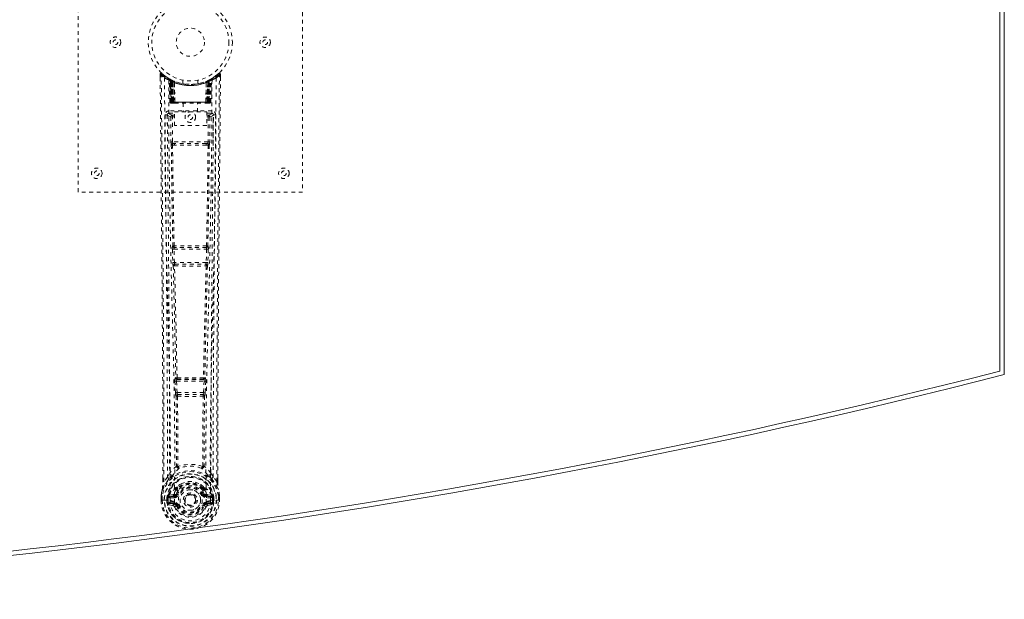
# Model space of a CAD drawing. Header units: inches. Extents: x 18.5 to 114, y 46.8 to 76.6.
# Tile 4 of 5: x 87.7 to 114, y 46.8 to 62.3. Entities that reach past the tile are written whole.
import ezdxf

# ---------------------------------------------------------------- set-up
doc = ezdxf.new("R2010")
doc.units = ezdxf.units.IN
doc.header["$MEASUREMENT"] = 0
doc.linetypes.add('SLD-Dashed', pattern=[0.075, 0.05, -0.025])
doc.linetypes.add('SLD-Solid', pattern=[0])

msp = doc.modelspace()

# ---------------------------------------------------------------- linework, layer by layer
at = {"color": 7, "linetype": 'SLD-Solid', "lineweight": 15}
for p, q in [((114.05, 70.574), (114.05, 52.824)), ((113.932, 70.482), (113.932, 52.916)), ((113.932, 52.916), (113.932, 70.482))]:
    msp.add_line(p, q, dxfattribs=at)
at = {"color": 7, "linetype": 'SLD-Dashed', "lineweight": 0}
for p, q in [((89.3, 57.699), (89.3, 65.699)), ((95.3, 65.699), (95.3, 57.699)), ((91.493, 60.841), (91.494, 60.757)), ((91.523, 60.841), (91.543, 60.863)), ((92.946, 60.775), (92.885, 60.738)), ((93.056, 60.863), (92.955, 60.782)), ((93.107, 60.841), (93.077, 60.841)), ((93.106, 60.756), (93.107, 60.841)), ((91.731, 60.726), (91.718, 60.734)), ((91.746, 60.701), (91.732, 60.709)), ((91.753, 60.103), (91.732, 60.709)), ((91.767, 60.103), (91.746, 60.701)), ((91.816, 60.681), (91.749, 60.715)), ((91.765, 60.693), (91.788, 60.1)), ((91.833, 60.655), (91.765, 60.69)), ((91.785, 60.103), (91.765, 60.69)), ((91.792, 60.66), (91.805, 60.686)), ((91.792, 60.66), (91.792, 60.103)), ((91.797, 60.658), (91.792, 60.66)), ((91.797, 60.658), (91.81, 60.684)), ((91.797, 60.103), (91.797, 60.658)), ((91.805, 60.686), (91.81, 60.684)), ((91.806, 60.654), (91.818, 60.68)), ((91.806, 60.103), (91.806, 60.654)), ((91.81, 60.652), (91.822, 60.678)), ((91.81, 60.652), (91.81, 60.103)), ((91.817, 60.68), (91.816, 60.681)), ((91.822, 60.678), (91.818, 60.68)), ((91.824, 60.645), (91.836, 60.672)), ((91.824, 60.645), (91.824, 60.103)), ((91.828, 60.644), (91.84, 60.67)), ((91.828, 60.103), (91.828, 60.644)), ((91.833, 60.655), (91.834, 60.654)), ((91.852, 60.103), (91.833, 60.655)), ((91.834, 60.654), (91.853, 60.103)), ((91.836, 60.672), (91.84, 60.67)), ((91.879, 60.625), (91.877, 60.626)), ((91.882, 60.102), (91.877, 60.626)), ((91.879, 60.625), (91.883, 60.103)), ((91.883, 60.652), (91.88, 60.653)), ((92.1, 60.688), (92.1, 60.592)), ((92.5, 60.592), (92.5, 60.688)), ((92.716, 60.103), (92.721, 60.625)), ((92.72, 60.653), (92.717, 60.652)), ((92.723, 60.626), (92.718, 60.102)), ((92.723, 60.626), (92.721, 60.625)), ((92.746, 60.103), (92.765, 60.654)), ((92.767, 60.655), (92.748, 60.103)), ((92.76, 60.67), (92.772, 60.644)), ((92.764, 60.672), (92.79, 60.684)), ((92.764, 60.672), (92.775, 60.645)), ((92.765, 60.654), (92.767, 60.655)), ((92.835, 60.69), (92.767, 60.655)), ((92.772, 60.644), (92.772, 60.103)), ((92.775, 60.103), (92.775, 60.645)), ((92.782, 60.68), (92.778, 60.678)), ((92.778, 60.678), (92.79, 60.652)), ((92.784, 60.681), (92.782, 60.68)), ((92.782, 60.68), (92.794, 60.654)), ((92.85, 60.715), (92.784, 60.681)), ((92.79, 60.684), (92.795, 60.686)), ((92.79, 60.684), (92.802, 60.658)), ((92.79, 60.103), (92.79, 60.652)), ((92.794, 60.654), (92.794, 60.103)), ((92.795, 60.686), (92.804, 60.691)), ((92.795, 60.686), (92.808, 60.66)), ((92.808, 60.66), (92.802, 60.658)), ((92.802, 60.658), (92.802, 60.103)), ((92.807, 60.103), (92.808, 60.66)), ((92.812, 60.1), (92.835, 60.693)), ((92.814, 60.103), (92.835, 60.69)), ((92.827, 60.684), (92.822, 60.685)), ((92.833, 60.103), (92.854, 60.701)), ((92.846, 60.103), (92.867, 60.709)), ((92.867, 60.709), (92.854, 60.701)), ((92.882, 60.734), (92.868, 60.726)), ((91.753, 60.103), (91.767, 60.103)), ((91.78, 60.075), (91.784, 60.074)), ((91.785, 60.103), (91.852, 60.103)), ((91.785, 60.074), (91.785, 60.074)), ((91.793, 60.074), (91.798, 60.074)), ((92.802, 60.103), (91.797, 60.103)), ((91.797, 60.074), (91.806, 60.074)), ((91.806, 60.074), (91.81, 60.074)), ((91.81, 60.103), (92.79, 60.103)), ((91.815, 60.074), (91.882, 60.074)), ((91.824, 60.103), (91.828, 60.103)), ((92.772, 60.103), (91.828, 60.103)), ((91.853, 60.103), (91.852, 60.103)), ((91.882, 60.102), (91.883, 60.103)), ((91.883, 60.103), (92.716, 60.103)), ((91.884, 60.074), (92.716, 60.074)), ((92.105, 60.074), (92.105, 59.842)), ((92.495, 59.842), (92.495, 60.074)), ((92.716, 60.103), (92.718, 60.102)), ((92.718, 60.074), (92.785, 60.074)), ((92.748, 60.103), (92.746, 60.103)), ((92.748, 60.103), (92.814, 60.103)), ((92.772, 60.103), (92.775, 60.103)), ((92.789, 60.074), (92.793, 60.074)), ((92.793, 60.074), (92.803, 60.074)), ((92.802, 60.074), (92.807, 60.074)), ((92.807, 60.074), (92.807, 60.076)), ((92.814, 60.074), (92.814, 60.074)), ((92.816, 60.074), (92.819, 60.075)), ((92.833, 60.103), (92.846, 60.103)), ((91.686, 59.777), (91.683, 59.76)), ((91.684, 59.757), (91.683, 59.756)), ((91.684, 59.767), (91.684, 59.757)), ((91.684, 59.756), (91.691, 58.942)), ((91.728, 59.865), (91.728, 59.805)), ((92.872, 59.865), (91.728, 59.865)), ((91.728, 59.805), (91.876, 59.805)), ((91.82, 59.748), (91.82, 59.703)), ((91.876, 59.748), (91.82, 59.748)), ((91.876, 59.476), (91.876, 59.842)), ((91.876, 59.842), (92.737, 59.842)), ((92.737, 59.842), (92.737, 59.476)), ((92.737, 59.805), (92.872, 59.805)), ((92.737, 59.748), (92.779, 59.748)), ((92.779, 59.748), (92.779, 59.703)), ((92.872, 59.805), (92.872, 59.865)), ((92.909, 58.942), (92.916, 59.756)), ((92.917, 59.76), (92.913, 59.777)), ((92.916, 59.757), (92.916, 59.767)), ((92.916, 59.756), (92.916, 59.757)), ((91.776, 59.702), (91.82, 59.703)), ((91.776, 59.702), (91.783, 59.042)), ((91.876, 59.703), (91.82, 59.703)), ((91.827, 59.043), (91.82, 59.703)), ((92.737, 59.476), (91.876, 59.476)), ((92.737, 59.703), (92.779, 59.703)), ((92.779, 59.703), (92.772, 59.043)), ((92.824, 59.702), (92.817, 59.042)), ((91.825, 58.953), (91.874, 58.952)), ((92.772, 59.043), (91.827, 59.043)), ((91.884, 58.999), (91.836, 58.999)), ((92.716, 58.999), (91.884, 58.999)), ((92.763, 58.999), (92.716, 58.999)), ((92.726, 58.952), (92.774, 58.953)), ((95.3, 57.699), (89.3, 57.699)), ((91.82, 56.171), (91.831, 55.819)), ((91.833, 56.264), (91.827, 56.261)), ((91.865, 56.173), (92.735, 56.173)), ((91.875, 55.82), (91.865, 56.173)), ((91.872, 56.217), (91.878, 56.22)), ((92.728, 56.217), (91.872, 56.217)), ((92.722, 56.22), (92.728, 56.217)), ((92.735, 56.173), (92.724, 55.82)), ((92.773, 56.261), (92.767, 56.264)), ((92.78, 56.171), (92.769, 55.819)), ((92.724, 55.82), (91.875, 55.82)), ((91.844, 55.729), (91.844, 55.728)), ((91.889, 55.775), (91.889, 55.775)), ((91.889, 55.775), (92.711, 55.775)), ((92.711, 55.775), (92.71, 55.775)), ((92.755, 55.728), (92.756, 55.729)), ((91.889, 52.649), (91.901, 52.34)), ((91.912, 52.743), (91.899, 52.739)), ((91.934, 52.651), (92.666, 52.651)), ((91.946, 52.342), (91.934, 52.651)), ((91.944, 52.696), (91.957, 52.7)), ((92.656, 52.696), (91.944, 52.696)), ((92.643, 52.7), (92.656, 52.696)), ((92.666, 52.651), (92.654, 52.342)), ((92.687, 52.743), (92.7, 52.739)), ((92.71, 52.649), (92.698, 52.34)), ((91.901, 52.34), (91.904, 52.306)), ((91.92, 52.25), (91.921, 52.25)), ((92.654, 52.342), (91.946, 52.342)), ((91.965, 52.297), (91.964, 52.297)), ((91.964, 52.297), (92.636, 52.297)), ((92.636, 52.297), (92.635, 52.297)), ((92.679, 52.25), (92.68, 52.25)), ((92.698, 52.34), (92.696, 52.306)), ((91.563, 49.967), (91.563, 50.056)), ((91.564, 50.057), (91.564, 49.968)), ((91.689, 50.084), (91.593, 49.969)), ((91.689, 50.084), (91.748, 50.196)), ((92.851, 50.196), (92.911, 50.084)), ((93.007, 49.969), (92.911, 50.084)), ((93.035, 49.968), (93.035, 50.07)), ((93.036, 49.967), (93.037, 50.069)), ((91.928, 49.781), (91.928, 49.758)), ((91.935, 49.809), (91.947, 49.826)), ((91.952, 49.776), (91.952, 49.753)), ((92.648, 49.753), (92.648, 49.776)), ((92.653, 49.826), (92.664, 49.809)), ((92.671, 49.781), (92.671, 49.758)), ((91.52, 49.468), (91.521, 49.585)), ((91.52, 49.468), (91.524, 49.468)), ((91.521, 49.589), (91.521, 49.585)), ((91.522, 49.585), (91.521, 49.467)), ((91.524, 49.468), (91.577, 49.468)), ((91.55, 49.585), (91.55, 49.469)), ((91.577, 49.468), (91.6, 49.469)), ((91.6, 49.469), (91.606, 49.469)), ((91.606, 49.469), (91.756, 49.469)), ((91.671, 49.469), (91.672, 49.542)), ((91.671, 49.469), (91.671, 49.469)), ((91.701, 49.54), (91.672, 49.542)), ((91.672, 49.542), (91.672, 49.542)), ((91.701, 49.541), (91.707, 49.56)), ((91.701, 49.54), (91.701, 49.47)), ((91.706, 49.47), (91.701, 49.47)), ((91.707, 49.547), (91.706, 49.47)), ((91.707, 49.56), (91.707, 49.547)), ((91.716, 49.588), (91.713, 49.584)), ((91.716, 49.588), (91.726, 49.599)), ((91.842, 49.62), (91.726, 49.599)), ((91.726, 49.599), (91.726, 49.599)), ((91.726, 49.599), (91.726, 49.599)), ((91.741, 49.566), (91.871, 49.591)), ((91.741, 49.566), (91.741, 49.536)), ((91.871, 49.566), (91.741, 49.566)), ((91.871, 49.536), (91.741, 49.536)), ((91.757, 49.468), (91.756, 49.469)), ((91.871, 49.591), (91.871, 49.566)), ((91.871, 49.536), (91.871, 49.566)), ((91.919, 49.621), (91.926, 49.632)), ((91.926, 49.632), (91.953, 49.621)), ((92.143, 49.475), (92.144, 49.491)), ((92.144, 49.467), (92.143, 49.475)), ((92.646, 49.621), (92.674, 49.632)), ((92.674, 49.632), (92.681, 49.621)), ((92.729, 49.591), (92.858, 49.566)), ((92.729, 49.591), (92.729, 49.566)), ((92.858, 49.566), (92.729, 49.566)), ((92.729, 49.536), (92.729, 49.566)), ((92.858, 49.536), (92.729, 49.536)), ((92.873, 49.599), (92.758, 49.62)), ((92.843, 49.469), (92.993, 49.469)), ((92.858, 49.536), (92.858, 49.566)), ((92.873, 49.599), (92.883, 49.589)), ((92.887, 49.584), (92.883, 49.589)), ((92.893, 49.56), (92.893, 49.547)), ((92.898, 49.541), (92.893, 49.56)), ((92.893, 49.547), (92.893, 49.47)), ((92.893, 49.47), (92.899, 49.47)), ((92.928, 49.542), (92.898, 49.54)), ((92.899, 49.47), (92.898, 49.54)), ((92.928, 49.542), (92.928, 49.47)), ((92.928, 49.542), (92.928, 49.542)), ((92.993, 49.469), (92.999, 49.469)), ((92.999, 49.469), (93.022, 49.468)), ((93.022, 49.468), (93.075, 49.468)), ((93.05, 49.469), (93.049, 49.585)), ((93.075, 49.468), (93.079, 49.468)), ((93.078, 49.467), (93.078, 49.585)), ((93.079, 49.585), (93.079, 49.589)), ((93.079, 49.468), (93.079, 49.585)), ((91.724, 49.348), (91.843, 49.325)), ((91.755, 49.414), (91.755, 49.384)), ((91.755, 49.414), (91.871, 49.414)), ((91.871, 49.364), (91.755, 49.384)), ((91.755, 49.384), (91.871, 49.384)), ((91.871, 49.414), (91.871, 49.384)), ((91.871, 49.364), (91.871, 49.384)), ((91.931, 49.32), (91.927, 49.329)), ((91.953, 49.33), (91.931, 49.32)), ((92.669, 49.32), (92.646, 49.33)), ((92.673, 49.329), (92.669, 49.32)), ((92.723, 49.297), (92.669, 49.32)), ((92.729, 49.414), (92.729, 49.384)), ((92.729, 49.414), (92.845, 49.414)), ((92.845, 49.384), (92.729, 49.364)), ((92.729, 49.364), (92.729, 49.384)), ((92.729, 49.384), (92.845, 49.384)), ((92.756, 49.325), (92.875, 49.348)), ((92.845, 49.384), (92.845, 49.414))]:
    msp.add_line(p, q, dxfattribs=at)
at = {"color": 7, "linetype": 'SLD-Dashed', "lineweight": 0, "flags": 128}
for points in [[(91.541, 60.861), (91.534, 60.865), (91.526, 60.867), (91.518, 60.868), (91.51, 60.866), (91.503, 60.863), (91.498, 60.857), (91.495, 60.851), (91.493, 60.843)], [(91.563, 50.056), (91.561, 52.685), (91.543, 55.403), (91.519, 58.122), (91.493, 60.841)], [(91.493, 60.841), (91.494, 60.84), (91.495, 60.841), (91.502, 60.841), (91.511, 60.841), (91.517, 60.841), (91.523, 60.841)], [(91.593, 49.969), (91.594, 50.707), (91.593, 51.487), (91.591, 52.31), (91.588, 53.176), (91.584, 53.973), (91.578, 54.802), (91.576, 54.993), (91.575, 55.185), (91.573, 55.379), (91.572, 55.512), (91.571, 55.642), (91.57, 55.778), (91.569, 55.919), (91.565, 56.373), (91.56, 56.877), (91.555, 57.433), (91.552, 57.784), (91.548, 58.156), (91.544, 58.559), (91.541, 58.935), (91.536, 59.425), (91.532, 59.861), (91.528, 60.242), (91.525, 60.569), (91.523, 60.841)], [(93.007, 49.969), (93.006, 50.783), (93.006, 51.631), (93.009, 52.515), (93.012, 53.318), (93.015, 53.835), (93.019, 54.377), (93.023, 54.944), (93.027, 55.507), (93.031, 55.995), (93.037, 56.642), (93.043, 57.33), (93.05, 58.059), (93.057, 58.736), (93.077, 60.841)], [(93.037, 50.069), (93.039, 52.686), (93.056, 55.402), (93.081, 58.123), (93.107, 60.841)], [(93.104, 60.841), (93.102, 60.848), (93.098, 60.856), (93.093, 60.863), (93.087, 60.867), (93.08, 60.87), (93.072, 60.871), (93.065, 60.869), (93.059, 60.865)], [(91.612, 60.747), (91.617, 59.156), (91.636, 57.567), (91.666, 55.981), (91.704, 54.398), (91.734, 53.158), (91.757, 51.923), (91.767, 50.692), (91.757, 49.469)], [(91.721, 60.692), (91.727, 59.105), (91.748, 57.521), (91.78, 55.938), (91.821, 54.359), (91.852, 53.122), (91.877, 51.889), (91.886, 50.661), (91.874, 49.439)], [(91.726, 60.726), (91.732, 60.715), (91.737, 60.701)], [(91.733, 60.715), (91.734, 60.709), (91.733, 60.708)], [(91.763, 60.698), (91.764, 60.692), (91.764, 60.69)], [(91.766, 60.706), (91.772, 60.703), (91.805, 60.686)], [(92.879, 60.692), (92.872, 59.105), (92.852, 57.521), (92.819, 55.938), (92.779, 54.359), (92.747, 53.122), (92.723, 51.889), (92.713, 50.661), (92.725, 49.439)], [(92.988, 60.747), (92.982, 59.156), (92.964, 57.567), (92.933, 55.981), (92.896, 54.398), (92.866, 53.158), (92.843, 51.923), (92.833, 50.692), (92.843, 49.469)], [(91.792, 60.103), (91.777, 60.103), (91.765, 60.103), (91.756, 60.103), (91.753, 60.103)], [(91.767, 60.103), (91.77, 60.103), (91.779, 60.103), (91.791, 60.103), (91.806, 60.103)], [(91.824, 60.103), (91.816, 60.103), (91.809, 60.103), (91.802, 60.103), (91.796, 60.103), (91.791, 60.103), (91.787, 60.103), (91.785, 60.103), (91.785, 60.103)], [(91.785, 60.103), (91.786, 60.096), (91.787, 60.095)], [(91.799, 60.074), (91.799, 60.074), (91.8, 60.075), (91.802, 60.075), (91.806, 60.076)], [(91.814, 60.074), (91.815, 60.074), (91.817, 60.074)], [(91.853, 60.103), (91.857, 60.093), (91.863, 60.084)], [(91.882, 60.102), (91.867, 60.088), (91.863, 60.084)], [(92.718, 60.102), (92.733, 60.088), (92.736, 60.084)], [(92.736, 60.084), (92.743, 60.093), (92.746, 60.103)], [(92.814, 60.103), (92.814, 60.103), (92.812, 60.103), (92.809, 60.103), (92.804, 60.103), (92.798, 60.103), (92.791, 60.103), (92.783, 60.103), (92.775, 60.103)], [(92.793, 60.076), (92.797, 60.075), (92.8, 60.075), (92.801, 60.074), (92.801, 60.074)], [(92.794, 60.103), (92.808, 60.103), (92.821, 60.103), (92.829, 60.103), (92.833, 60.103)], [(92.846, 60.103), (92.843, 60.103), (92.835, 60.103), (92.822, 60.103), (92.807, 60.103)], [(91.623, 59.759), (91.627, 59.383), (91.631, 58.954), (91.635, 58.485), (91.639, 58.06), (91.642, 57.837), (91.644, 57.615), (91.646, 57.392), (91.648, 57.139), (91.651, 56.884), (91.653, 56.637), (91.658, 56.134), (91.662, 55.666), (91.666, 55.234), (91.669, 54.811), (91.673, 54.321), (91.679, 53.48), (91.684, 52.632), (91.687, 51.755), (91.689, 50.901), (91.689, 50.084)], [(91.683, 59.76), (91.706, 59.731), (91.776, 59.702)], [(91.683, 59.76), (91.714, 56.571), (91.739, 53.383), (91.748, 50.196)], [(91.82, 59.748), (91.751, 59.776), (91.728, 59.805)], [(92.872, 59.805), (92.848, 59.776), (92.779, 59.748)], [(92.824, 59.702), (92.893, 59.731), (92.914, 59.757)], [(92.851, 50.196), (92.86, 53.383), (92.886, 56.571), (92.917, 59.76)], [(92.911, 50.084), (92.91, 50.825), (92.912, 51.596), (92.915, 52.399), (92.919, 53.165), (92.924, 53.941), (92.929, 54.717), (92.936, 55.473), (92.942, 56.198), (92.949, 56.874), (92.956, 57.63), (92.963, 58.34), (92.97, 59.037), (92.977, 59.759)], [(92.824, 59.702), (92.819, 59.702), (92.809, 59.703), (92.795, 59.703), (92.779, 59.703)], [(91.827, 59.043), (91.812, 59.043), (91.797, 59.042), (91.787, 59.042), (91.783, 59.042)], [(91.792, 58.954), (91.808, 57.608), (91.833, 56.264)], [(91.867, 56.261), (91.842, 57.606), (91.825, 58.953)], [(92.726, 58.952), (92.514, 58.952), (92.3, 58.952), (92.085, 58.952), (91.874, 58.952)], [(92.716, 58.999), (92.512, 58.999), (92.306, 58.999), (92.094, 58.999), (91.884, 58.999)], [(92.774, 58.953), (92.758, 57.606), (92.733, 56.261)], [(92.763, 58.999), (92.78, 58.995), (92.791, 58.987)], [(92.807, 58.954), (92.791, 57.608), (92.767, 56.264)], [(92.817, 59.042), (92.813, 59.042), (92.802, 59.042), (92.788, 59.043), (92.772, 59.043)], [(91.865, 56.173), (91.856, 56.172), (91.848, 56.172), (91.841, 56.172), (91.835, 56.172), (91.829, 56.172), (91.825, 56.171), (91.821, 56.171), (91.82, 56.171)], [(92.78, 56.171), (92.778, 56.171), (92.775, 56.171), (92.771, 56.172), (92.765, 56.172), (92.758, 56.172), (92.751, 56.172), (92.743, 56.172), (92.735, 56.173)], [(91.875, 55.82), (91.867, 55.82), (91.859, 55.819), (91.852, 55.819), (91.845, 55.819), (91.84, 55.819), (91.835, 55.819), (91.832, 55.819), (91.831, 55.819)], [(91.831, 55.819), (91.832, 55.785), (91.833, 55.783)], [(92.769, 55.819), (92.767, 55.819), (92.764, 55.819), (92.76, 55.819), (92.754, 55.819), (92.748, 55.819), (92.74, 55.819), (92.732, 55.82), (92.724, 55.82)], [(92.769, 55.819), (92.767, 55.785), (92.767, 55.783)], [(91.844, 55.728), (91.88, 54.233), (91.912, 52.743)], [(91.948, 52.738), (91.915, 54.23), (91.879, 55.726)], [(92.721, 55.726), (92.685, 54.23), (92.652, 52.738)], [(92.755, 55.728), (92.72, 54.233), (92.687, 52.743)], [(92.751, 55.748), (92.752, 55.746), (92.755, 55.728)], [(91.934, 52.651), (91.926, 52.65), (91.918, 52.65), (91.911, 52.65), (91.904, 52.65), (91.899, 52.649), (91.894, 52.649), (91.891, 52.649), (91.889, 52.649)], [(91.934, 52.651), (91.933, 52.659), (91.933, 52.667), (91.935, 52.682), (91.939, 52.692), (91.944, 52.696)], [(92.656, 52.696), (92.661, 52.692), (92.664, 52.682), (92.666, 52.667), (92.666, 52.659), (92.666, 52.651)], [(92.71, 52.649), (92.708, 52.649), (92.705, 52.649), (92.701, 52.649), (92.695, 52.65), (92.689, 52.65), (92.682, 52.65), (92.674, 52.65), (92.666, 52.651)], [(91.946, 52.342), (91.938, 52.342), (91.93, 52.341), (91.923, 52.341), (91.917, 52.341), (91.911, 52.341), (91.907, 52.34), (91.903, 52.34), (91.901, 52.34)], [(91.921, 52.25), (91.931, 51.318), (91.932, 50.389)], [(91.956, 52.245), (91.967, 51.312), (91.968, 50.382)], [(92.632, 50.382), (92.632, 51.312), (92.643, 52.245)], [(92.654, 52.342), (92.653, 52.333), (92.651, 52.325), (92.647, 52.31), (92.642, 52.301), (92.639, 52.298), (92.637, 52.297), (92.636, 52.297)], [(92.698, 52.34), (92.693, 52.34), (92.683, 52.341), (92.669, 52.341), (92.654, 52.342)], [(92.679, 52.25), (92.668, 51.318), (92.667, 50.389)], [(91.93, 50.381), (91.832, 50.294), (91.748, 50.196)], [(91.93, 50.381), (91.932, 50.37), (91.936, 50.362), (91.943, 50.355), (91.95, 50.352), (91.958, 50.352), (91.966, 50.356), (91.973, 50.363), (91.978, 50.372)], [(91.968, 50.382), (91.968, 50.381), (91.969, 50.379), (91.971, 50.376), (91.978, 50.372)], [(92.622, 50.372), (92.628, 50.376), (92.631, 50.379), (92.631, 50.381), (92.632, 50.382)], [(92.622, 50.372), (92.627, 50.363), (92.633, 50.356), (92.641, 50.352), (92.649, 50.352), (92.657, 50.355), (92.663, 50.362), (92.668, 50.37), (92.67, 50.381)], [(92.851, 50.196), (92.767, 50.294), (92.67, 50.381)], [(91.731, 50.044), (91.631, 49.921), (91.551, 49.766)], [(91.841, 50.147), (91.836, 50.141), (91.826, 50.132)], [(92.773, 50.132), (92.764, 50.141), (92.758, 50.147)], [(92.868, 50.044), (92.969, 49.921), (93.049, 49.766)], [(91.551, 49.766), (91.534, 49.688), (91.521, 49.589)], [(91.521, 49.585), (91.533, 49.68), (91.549, 49.755)], [(91.551, 49.766), (91.549, 49.761), (91.549, 49.755)], [(91.593, 49.969), (91.587, 49.969), (91.581, 49.969), (91.575, 49.969), (91.57, 49.968), (91.566, 49.968), (91.564, 49.968), (91.563, 49.968), (91.563, 49.967)], [(91.928, 49.758), (91.897, 49.708), (91.869, 49.643)], [(92.072, 49.912), (92.022, 49.886), (91.947, 49.826)], [(92.653, 49.826), (92.578, 49.886), (92.527, 49.912)], [(92.674, 49.632), (92.647, 49.693), (92.619, 49.74)], [(92.671, 49.758), (92.702, 49.708), (92.731, 49.643)], [(93.036, 49.967), (93.037, 49.968), (93.036, 49.968), (93.035, 49.968)], [(93.05, 49.755), (93.05, 49.761), (93.049, 49.766)], [(93.079, 49.589), (93.067, 49.677), (93.049, 49.766)], [(93.079, 49.585), (93.066, 49.68), (93.05, 49.755)], [(91.521, 49.585), (91.52, 49.585), (91.521, 49.585), (91.524, 49.585), (91.528, 49.585), (91.532, 49.585), (91.538, 49.585), (91.544, 49.585), (91.55, 49.585)], [(91.55, 49.469), (91.543, 49.469), (91.537, 49.469), (91.532, 49.469), (91.527, 49.469), (91.523, 49.469), (91.521, 49.468), (91.52, 49.468), (91.52, 49.468)], [(91.521, 49.589), (91.522, 49.589), (91.524, 49.589), (91.527, 49.588), (91.53, 49.588), (91.535, 49.587), (91.54, 49.586), (91.545, 49.586), (91.55, 49.585)], [(91.701, 49.47), (91.697, 49.47), (91.691, 49.469), (91.682, 49.469), (91.671, 49.469)], [(91.701, 49.54), (91.701, 49.541), (91.701, 49.541)], [(91.741, 49.536), (91.723, 49.539), (91.707, 49.547)], [(91.869, 49.643), (91.856, 49.626), (91.842, 49.62)], [(91.981, 49.609), (91.975, 49.611), (91.97, 49.614), (91.966, 49.616), (91.962, 49.617), (91.958, 49.619), (91.955, 49.62), (91.954, 49.621), (91.953, 49.621)], [(92.246, 49.622), (92.288, 49.631), (92.304, 49.632)], [(92.619, 49.609), (92.624, 49.611), (92.629, 49.614), (92.634, 49.616), (92.638, 49.617), (92.642, 49.619), (92.644, 49.62), (92.646, 49.621), (92.646, 49.621)], [(92.731, 49.643), (92.744, 49.626), (92.758, 49.62)], [(92.893, 49.547), (92.876, 49.539), (92.858, 49.536)], [(92.898, 49.541), (92.898, 49.54), (92.898, 49.54)], [(93.079, 49.589), (93.078, 49.589), (93.076, 49.589), (93.073, 49.588), (93.069, 49.588), (93.065, 49.587), (93.06, 49.586), (93.055, 49.586), (93.049, 49.585)], [(93.049, 49.585), (93.056, 49.585), (93.062, 49.585), (93.067, 49.585), (93.072, 49.585), (93.076, 49.585), (93.078, 49.585)], [(93.078, 49.585), (93.078, 49.585), (93.079, 49.585), (93.079, 49.585)], [(93.079, 49.468), (93.08, 49.468), (93.079, 49.468), (93.078, 49.468)], [(91.712, 49.397), (91.731, 49.41), (91.755, 49.414)], [(92.725, 49.439), (92.72, 49.361), (92.697, 49.285), (92.658, 49.215), (92.604, 49.154), (92.539, 49.105), (92.464, 49.068), (92.383, 49.046), (92.3, 49.039), (92.216, 49.046), (92.136, 49.068), (92.061, 49.105), (91.995, 49.154), (91.942, 49.215), (91.902, 49.285), (91.88, 49.361), (91.874, 49.439)], [(91.981, 49.341), (91.975, 49.339), (91.97, 49.337), (91.966, 49.335), (91.962, 49.333), (91.958, 49.332), (91.955, 49.331), (91.954, 49.33), (91.953, 49.33)], [(92.619, 49.341), (92.624, 49.339), (92.629, 49.337), (92.634, 49.335), (92.638, 49.333), (92.642, 49.332), (92.644, 49.331), (92.646, 49.33), (92.646, 49.33)], [(92.845, 49.414), (92.868, 49.41), (92.888, 49.397)]]:
    msp.add_lwpolyline(points, dxfattribs=at)
at = {"color": 7, "linetype": 'SLD-Dashed', "lineweight": 0}
for centre, radius in [((92.3, 61.699), 1.125), ((92.3, 61.699), 1.03), ((90.3, 61.699), 0.141), ((92.3, 61.699), 0.376), ((94.3, 61.699), 0.14), ((90.3, 61.699), 0.0625), ((94.3, 61.699), 0.0625), ((92.3, 59.699), 0.141), ((92.3, 59.699), 0.0625), ((89.8, 58.199), 0.141), ((89.8, 58.199), 0.0625), ((94.8, 58.199), 0.141), ((94.8, 58.199), 0.0625), ((92.3, 49.475), 0.7), ((92.3, 49.475), 0.69), ((92.3, 49.475), 0.623), ((92.3, 49.475), 0.32), ((92.3, 49.475), 0.275), ((92.3, 49.475), 0.188), ((92.3, 49.475), 0.157), ((92.3, 49.475), 0.142), ((92.3, 49.475), 0.14), ((92.3, 49.475), 0.138)]:
    msp.add_circle(centre, radius, dxfattribs=at)
for centre, radius, start, end in [((91.523, 60.841), 0.03, 47.847, 180.5319), ((92.294, 61.734), 1.2, 228.104, 235.3369), ((92.3, 61.7), 1.158, 227.8714, 312.1369), ((92.295, 61.693), 1.12, 227.8955, 235.3621), ((91.642, 60.747), 0.03, 55.9274, 179.7368), ((92.304, 61.694), 1.121, 304.6396, 312.0997), ((92.958, 60.747), 0.03, 0.26, 124.0783), ((92.302, 61.739), 1.206, 304.6789, 311.8733), ((93.077, 60.841), 0.03, 359.4723, 132.1508), ((93.021, 60.811), 0.0631, 28.4695, 55.9385), ((92.286, 61.935), 1.366, 240.4185, 245.5474), ((92.3, 61.699), 1.127, 235.3416, 240.4739), ((91.702, 60.708), 0.03, 1.9894, 58.9137), ((92.274, 61.656), 1.078, 238.905, 239.8254), ((91.683, 60.672), 0.0707, 31.4551, 58.8967), ((91.762, 60.679), 0.0429, 114.1727, 162.9877), ((92.3, 61.731), 1.19, 240.88, 299.12), ((91.716, 60.7), 0.0299, 1.9029, 59.699), ((92.216, 61.553), 0.959, 239.6205, 242.5235), ((92.31, 61.721), 1.154, 239.9254, 243.9569), ((92.289, 61.333), 0.837, 228.2561, 233.5281), ((92.3, 61.699), 1.127, 240.4733, 299.5267), ((92.277, 61.313), 0.81, 229.0908, 234.4555), ((91.735, 60.689), 0.0299, 1.8057, 60.7501), ((92.302, 61.703), 1.132, 240.7911, 245.6998), ((91.735, 60.689), 0.03, 16.862, 61.2464), ((92.287, 61.321), 0.819, 230.3885, 235.594), ((92.3, 61.698), 1.155, 244.2141, 295.7859), ((92.3, 61.698), 1.155, 244.9104, 295.0896), ((91.803, 60.654), 0.0297, 1.4836, 64.4684), ((91.804, 60.653), 0.0297, 1.4759, 64.5498), ((92.3, 61.698), 1.155, 245.8865, 294.1135), ((92.256, 61.252), 0.732, 234.7535, 238.7698), ((91.851, 60.642), 0.0311, 328.3266, 19.6446), ((91.849, 60.643), 0.0345, 328.9562, 15.1674), ((92.3, 61.663), 1.12, 247.9257, 292.0743), ((92.75, 60.643), 0.0345, 164.8315, 211.0547), ((92.749, 60.642), 0.031, 160.218, 211.6921), ((92.342, 61.254), 0.734, 301.2427, 305.2394), ((92.407, 61.468), 0.872, 293.5621, 295.4794), ((92.819, 60.578), 0.109, 91.247, 120.4806), ((92.795, 60.653), 0.0297, 115.4502, 178.5241), ((92.797, 60.654), 0.0297, 115.5335, 178.5217), ((92.313, 61.321), 0.819, 304.4054, 309.6121), ((92.325, 61.311), 0.808, 305.5362, 310.9175), ((92.851, 60.559), 0.137, 89.4085, 113.5144), ((92.306, 61.338), 0.843, 306.4919, 311.7217), ((92.865, 60.689), 0.0299, 119.2535, 178.1985), ((92.444, 61.451), 0.841, 298.7954, 300.3446), ((92.884, 60.7), 0.0299, 120.296, 178.1021), ((92.3, 61.699), 1.127, 299.5265, 304.658), ((92.838, 60.679), 0.0429, 17.0126, 65.8241), ((92.897, 60.708), 0.03, 121.0756, 178.0213), ((92.315, 61.933), 1.364, 294.4491, 299.585), ((91.783, 60.104), 0.03, 181.9934, 269.9957), ((91.785, 60.105), 0.0305, 182.3657, 249.368), ((91.797, 60.104), 0.03, 181.9885, 246.5607), ((91.797, 60.106), 0.0315, 237.9473, 270.6842), ((91.815, 60.104), 0.03, 181.9319, 269.936), ((91.813, 59.964), 0.114, 100.0906, 103.9866), ((92.623, 60.1), 0.83, 179.7742, 181.622), ((92.21, 60.096), 0.412, 179.0187, 183.0429), ((92.228, 60.096), 0.423, 179.0445, 182.9707), ((92.232, 60.096), 0.422, 179.0352, 182.9707), ((92.266, 60.096), 0.442, 179.0788, 182.8343), ((92.27, 60.096), 0.442, 179.0835, 182.8389), ((91.882, 60.104), 0.0299, 181.7955, 269.8158), ((91.884, 60.101), 0.0265, 218.3603, 269.3877), ((92.715, 60.101), 0.0266, 270.7981, 321.4478), ((92.718, 60.104), 0.0299, 270.1842, 358.2045), ((92.329, 60.096), 0.443, 357.1738, 0.9224), ((92.333, 60.096), 0.442, 357.1611, 0.9165), ((92.78, 60.109), 0.0353, 261.8123, 350.6752), ((92.785, 60.104), 0.03, 270.0614, 358.0707), ((92.367, 60.096), 0.422, 357.0374, 0.966), ((91.945, 60.1), 0.848, 358.4181, 0.2259), ((92.393, 60.096), 0.409, 356.9369, 0.9922), ((92.802, 60.106), 0.0315, 269.3047, 302.3728), ((92.785, 59.958), 0.12, 75.9122, 79.5522), ((92.803, 60.104), 0.03, 293.4987, 358.0224), ((92.816, 60.104), 0.03, 270.0044, 358.0021), ((92.815, 60.105), 0.0305, 290.7107, 357.6502), ((91.728, 59.76), 0.105, 89.9166, 180.6367), ((91.665, 56.888), 2.872, 89.6425, 90.8396), ((91.728, 59.76), 0.045, 90.0212, 157.991), ((91.821, 59.703), 0.0451, 90.4252, 180.3586), ((92.779, 59.703), 0.0451, 359.6182, 89.5737), ((92.872, 59.76), 0.105, 359.3623, 90.0844), ((92.871, 59.76), 0.045, 22.0111, 89.9796), ((92.934, 56.894), 2.866, 89.1597, 90.3593), ((92.072, 59.029), 0.289, 177.3539, 195.0211), ((91.838, 58.953), 0.0456, 91.9253, 179.0019), ((91.818, 59.211), 0.258, 264.2221, 271.5574), ((91.9, 58.959), 0.075, 148.0081, 184.8095), ((91.904, 59.035), 0.0773, 174.5374, 208.3851), ((91.938, 58.963), 0.0652, 146.4347, 189.438), ((92.661, 58.963), 0.0652, 350.5378, 33.5536), ((92.695, 59.035), 0.0773, 331.6291, 5.4591), ((92.699, 58.959), 0.0756, 355.3421, 31.8447), ((92.781, 59.211), 0.258, 268.4491, 275.7712), ((92.769, 58.956), 0.0384, 357.0823, 55.3642), ((92.528, 59.029), 0.289, 344.9818, 2.6493), ((92.04, 56.199), 0.222, 163.6409, 187.1174), ((91.872, 56.263), 0.0451, 181.9383, 269.4463), ((91.878, 56.265), 0.0451, 181.9712, 269.4215), ((91.859, 56.397), 0.136, 258.8647, 273.2821), ((91.923, 56.186), 0.0601, 148.5911, 193.106), ((91.923, 56.254), 0.057, 172.605, 216.4867), ((92.3, 20.13), 36.134, 89.3135, 90.6865), ((92.3, 23.191), 33.031, 89.2676, 90.7324), ((92.722, 56.265), 0.0451, 270.5754, 358.0319), ((92.677, 56.254), 0.0567, 323.3761, 7.526), ((92.727, 56.263), 0.0451, 270.5581, 358.0574), ((92.677, 56.186), 0.0601, 346.9077, 31.3953), ((92.74, 56.397), 0.136, 266.7378, 281.113), ((92.56, 56.199), 0.222, 352.8782, 16.3605), ((91.95, 55.779), 0.118, 177.9869, 205.3611), ((91.938, 55.814), 0.0626, 174.4771, 218.4597), ((92.662, 55.814), 0.0626, 321.5425, 5.5207), ((92.649, 55.779), 0.118, 334.6377, 2.0205), ((91.89, 55.73), 0.0451, 90.6353, 181.6281), ((91.889, 55.73), 0.0451, 90.6325, 181.6249), ((91.871, 55.849), 0.123, 257.6586, 273.6601), ((91.948, 55.737), 0.0697, 146.9323, 189.0864), ((92.3, 89.297), 33.574, 269.2814, 270.7187), ((92.3, 89.123), 33.351, 269.2944, 270.7056), ((92.711, 55.731), 0.0433, 22.774, 90.2215), ((92.652, 55.737), 0.0697, 350.92, 33.0613), ((92.711, 55.73), 0.0451, 358.3734, 89.3662), ((92.729, 55.85), 0.125, 266.4446, 282.2366), ((92.052, 52.676), 0.165, 157.6311, 189.4086), ((91.945, 52.741), 0.0451, 182.4891, 269.1375), ((91.957, 52.745), 0.0451, 182.6029, 269.1037), ((91.941, 52.83), 0.092, 251.4704, 273.9863), ((92.009, 52.732), 0.0612, 173.9357, 211.5346), ((92.3, 15.712), 37.028, 89.4553, 90.5445), ((92.3, 19.82), 32.881, 89.4018, 90.5982), ((92.642, 52.745), 0.0451, 270.8948, 357.4015), ((92.591, 52.732), 0.0607, 328.3031, 6.2266), ((92.658, 52.83), 0.0919, 266.0246, 288.5434), ((92.655, 52.741), 0.0451, 270.8638, 357.5096), ((92.547, 52.676), 0.165, 350.5967, 22.3636), ((91.997, 52.302), 0.0933, 177.5361, 214.1359), ((91.965, 52.252), 0.0451, 91.0391, 182.1468), ((91.966, 52.252), 0.0451, 91.0479, 182.1467), ((91.95, 52.333), 0.088, 250.2477, 273.9523), ((92.004, 52.34), 0.0588, 177.8448, 226.6271), ((92.043, 52.257), 0.0873, 153.1891, 188.1893), ((92.3, 84.973), 32.73, 269.399, 270.6008), ((92.3, 85.665), 33.37, 269.4251, 270.5749), ((92.634, 52.252), 0.0451, 357.8497, 88.9528), ((92.557, 52.257), 0.0872, 351.8056, 26.811), ((92.635, 52.252), 0.0451, 357.8576, 88.9565), ((92.649, 52.334), 0.0889, 266.1792, 289.6208), ((92.603, 52.302), 0.0933, 325.8649, 2.4684), ((92.3, 49.475), 0.787, 8.3239, 171.6761), ((92.568, 49.638), 0.887, 129.1309, 144.9714), ((91.918, 50.388), 0.0143, 327.5537, 3.3538), ((91.991, 50.385), 0.0608, 183.6693, 286.5406), ((91.964, 50.462), 0.0795, 246.0595, 272.504), ((92.3, 49.462), 0.965, 70.5264, 109.4747), ((92.054, 50.39), 0.0786, 193.3278, 233.7365), ((92.3, 49.534), 0.844, 69.773, 110.227), ((92.609, 50.385), 0.0608, 253.4583, 356.3301), ((92.545, 50.39), 0.0786, 306.2551, 346.6807), ((92.032, 49.638), 0.887, 35.0292, 50.8693), ((92.635, 50.462), 0.0794, 267.4865, 293.9486), ((92.682, 50.388), 0.0143, 176.6433, 212.4492), ((92.3, 49.475), 0.758, 8.3238, 171.6762), ((92.3, 49.475), 0.632, 6.0643, 173.9357), ((92.15, 50.531), 0.642, 224.083, 229.2661), ((92.3, 49.475), 0.602, 6.2697, 173.7303), ((93.276, 48.468), 2.207, 131.0603, 134.4296), ((91.809, 50.199), 0.0608, 182.3829, 301.9707), ((92.79, 50.199), 0.0608, 238.0304, 357.6182), ((91.326, 48.471), 2.203, 45.5682, 48.9433), ((92.448, 50.532), 0.644, 310.7417, 315.909), ((90.362, 49.939), 1.202, 351.1865, 1.3422), ((87.971, 50.608), 3.678, 346.7631, 349.9885), ((92.163, 49.385), 0.491, 116.1271, 155.5129), ((92.107, 49.379), 0.44, 113.9343, 149.9021), ((92.365, 49.479), 0.465, 145.8371, 160.7953), ((91.973, 49.785), 0.0444, 147.3949, 185.001), ((91.95, 49.826), 0.0506, 244.3174, 271.7498), ((91.958, 49.761), 0.0305, 185.6347, 316.0634), ((91.95, 49.804), 0.0504, 244.2219, 271.7537), ((91.987, 49.831), 0.0404, 187.3006, 232.784), ((92.3, 49.464), 0.453, 39.7485, 140.2508), ((91.985, 49.775), 0.0326, 132.1631, 178.3674), ((91.98, 49.777), 0.0371, 220.1675, 270.7275), ((92.3, 49.475), 0.376, 22.774, 157.226), ((92.3, 49.438), 0.494, 46.9722, 133.0278), ((92.3, 49.482), 0.411, 39.0114, 140.9888), ((92.3, 49.475), 0.346, 22.7741, 157.2259), ((92.3, 49.475), 0.275, 89.9999, 270.0001), ((92.3, 49.494), 0.476, 61.4726, 118.5265), ((92.3, 49.475), 0.275, 269.9999, 90.0001), ((92.641, 49.761), 0.0305, 223.9359, 354.3677), ((92.62, 49.777), 0.0371, 269.2792, 319.8296), ((92.613, 49.831), 0.0404, 307.2386, 352.6768), ((92.615, 49.775), 0.0326, 1.645, 47.8246), ((92.649, 49.826), 0.0506, 268.2566, 295.6739), ((92.65, 49.804), 0.0505, 268.2725, 295.7487), ((92.432, 49.38), 0.497, 24.8145, 63.6301), ((92.627, 49.785), 0.0444, 355.0091, 32.6928), ((92.493, 49.379), 0.439, 30.069, 66.0864), ((96.629, 50.608), 3.678, 190.0121, 193.2374), ((93.013, 49.659), 0.31, 85.795, 91.0675), ((94.238, 49.939), 1.202, 178.6566, 188.8135), ((92.3, 49.475), 0.78, 180, 359.4852), ((92.3, 49.475), 0.78, 180.5288, 359.4712), ((92.3, 49.475), 0.75, 180.4561, 359.5439), ((92.3, 49.475), 0.629, 180.5442, 359.4558), ((92.3, 49.475), 0.599, 180.5443, 359.4557), ((92.3, 49.475), 0.593, 180.5524, 187.6091), ((91.821, 49.544), 0.115, 159.6997, 172.2743), ((91.741, 49.597), 0.0305, 203.8242, 270.9642), ((92.3, 49.463), 0.543, 179.3659, 0.6341), ((91.875, 49.688), 0.249, 241.7048, 269.8624), ((91.872, 49.621), 0.0299, 180.9969, 268.9527), ((91.9, 49.649), 0.031, 190.1689, 328.1934), ((91.869, 49.648), 0.0565, 271.9563, 331.5671), ((91.871, 49.655), 0.089, 270, 337.226), ((91.871, 49.655), 0.119, 269.9994, 337.2262), ((92.729, 49.655), 0.119, 202.7738, 270.0006), ((92.729, 49.655), 0.089, 202.774, 270), ((92.7, 49.648), 0.031, 211.5929, 350.051), ((92.731, 49.648), 0.0567, 208.2264, 267.982), ((92.727, 49.68), 0.242, 269.7376, 298.823), ((92.728, 49.621), 0.0299, 271.0457, 359.0092), ((92.859, 49.597), 0.0305, 269.0391, 336.1683), ((92.809, 49.552), 0.0844, 5.4149, 22.611), ((92.3, 49.475), 0.593, 352.3909, 359.4476), ((92.905, 48.575), 0.895, 88.5066, 90.4045), ((93.028, 48.399), 1.07, 87.3416, 88.8596), ((93.049, 49.585), 0.03, 0.2178, 5.2738), ((91.916, 49.424), 0.206, 187.6643, 201.652), ((91.754, 49.354), 0.0299, 88.048, 192.1061), ((91.872, 49.334), 0.0301, 91.4542, 197.6218), ((91.834, 49.28), 0.0455, 22.5202, 78.6528), ((91.871, 49.295), 0.119, 22.7738, 90.0006), ((91.871, 49.295), 0.089, 22.774, 90), ((91.865, 49.293), 0.0714, 30.3178, 85.2452), ((92.448, 48.012), 1.407, 111.5647, 113.9818), ((92.3, 49.475), 0.459, 202.774, 337.226), ((92.3, 49.475), 0.4, 202.774, 337.226), ((92.3, 49.475), 0.376, 202.774, 337.226), ((92.3, 49.475), 0.346, 202.7741, 337.2259), ((92.729, 49.295), 0.119, 89.9994, 157.2262), ((92.729, 49.295), 0.089, 90, 157.226), ((92.735, 49.293), 0.0715, 94.7847, 149.7549), ((92.765, 49.28), 0.0455, 101.3608, 157.4622), ((92.728, 49.334), 0.0301, 342.3454, 88.5786), ((92.846, 49.354), 0.0299, 347.8979, 91.948), ((92.684, 49.424), 0.206, 338.3408, 352.3377)]:
    msp.add_arc(centre, radius, start, end, dxfattribs=at)
at = {"color": 7, "linetype": 'SLD-Solid', "lineweight": 15}
for radius, start, end in [(192.887, 255.70338, 284.29662), (192.887, 255.70338, 284.29662), (193.005, 255.67613, 284.32387)]:
    msp.add_arc((66.3, 239.829), radius, start, end, dxfattribs=at)

doc.saveas('drawing.dxf')
